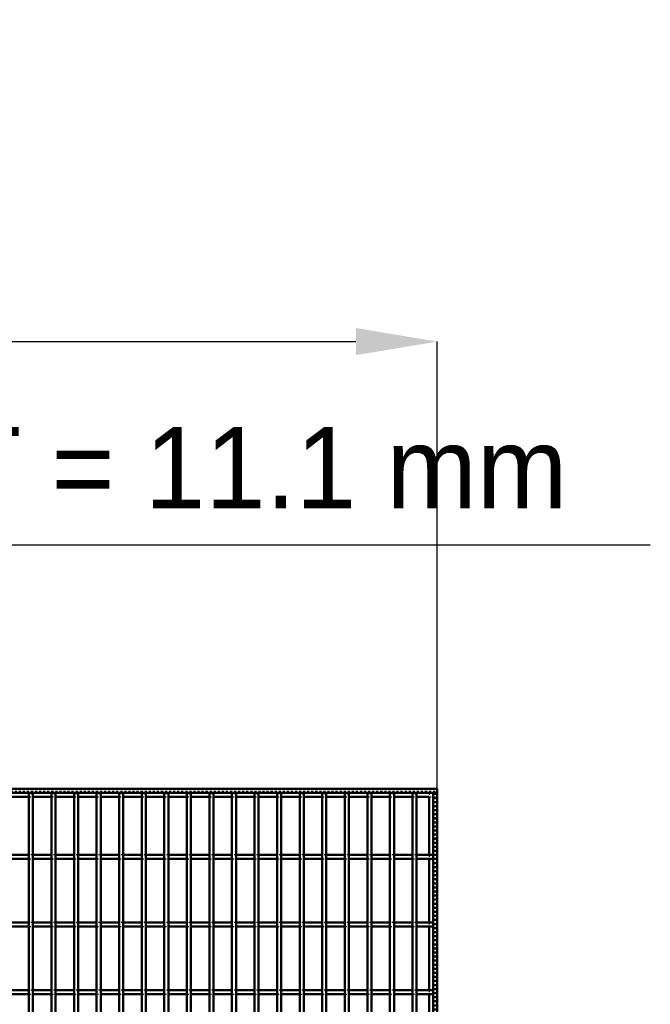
# Model space of a CAD drawing. Header units: millimetres. Extents: x -746 to 505, y -500 to 878.
# Tile 24 of 24: x 194 to 505, y 394 to 878. Entities that reach past the tile are written whole.
import ezdxf

# ---------------------------------------------------------------- set-up
doc = ezdxf.new("R2010")
doc.units = ezdxf.units.MM
doc.linetypes.add('Dashed', pattern=[2, 1, -1])
for name, color, linetype, lineweight in [('2d ConnectionPoints', 7, 'Continuous', 50), ('AM_0', 7, 'Continuous', 50), ('AM_5', 3, 'Continuous', 25), ('AM_9', 6, 'Dashed', 25)]:
    doc.layers.add(name, color=color, linetype=linetype, lineweight=lineweight)
doc.dimstyles.new('ISO-25', dxfattribs={"dimtxt": 2.5, "dimasz": 2.5, "dimexe": 1.25, "dimexo": 0.625, "dimtad": 1, "dimtxsty": 'Standard', "dimcen": 2.5, "dimadec": 0, "dimazin": 0, "dimtfac": 1, "dimtmove": 0, "dimatfit": 3, "dimfxl": 1, "dimarcsym": 0})

# ---------------------------------------------------------------- blocks, each defined once
blk = doc.blocks.new('1_5pe0qgxpefs09hrtjoh9ehi1m________0_in_LPP230331121180010003500_4')
at = {"layer": 'AM_0'}
for p, q in [((396.05, 496.05), (396.05, 467.62)), ((398, 498), (398, -498)), ((398, 498), (400, 498)), ((400, 498), (400, -498)), ((396.05, 465.62), (396.05, 434.29)), ((396.05, 432.29), (396.05, 400.96)), ((396.05, 398.96), (396.05, 367.63))]:
    blk.add_line(p, q, dxfattribs=at)
at = {"layer": 'AM_9'}
for p, q in [((396.05, 498), (396.05, 496.05)), ((398.55, 498), (398.55, -498)), ((398.99, 498), (398.99, -498)), ((396.05, 467.62), (396.05, 465.62)), ((396.05, 434.29), (396.05, 432.29)), ((396.05, 400.96), (396.05, 398.96))]:
    blk.add_line(p, q, dxfattribs=at)
blk = doc.blocks.new('56_u2koyhpofi0iru46qsuomrp1h________0_in_LPP230331121180010003500_4')
at = {"layer": 'AM_0'}
for p, q in [((198.98, -498), (198.98, 498)), ((200.98, 498), (198.98, 498)), ((200.98, -498), (200.98, 498))]:
    blk.add_line(p, q, dxfattribs=at)
blk = doc.blocks.new('57_hfk1u10hljf0ofnymirnh3ztq________0_in_LPP230331121180010003500_4')
at = {"layer": 'AM_0'}
for p, q in [((210.09, -498), (210.09, 498)), ((212.09, 498), (210.09, 498)), ((212.09, -498), (212.09, 498))]:
    blk.add_line(p, q, dxfattribs=at)
blk = doc.blocks.new('58_bvjqypfiug7m87vtw28dbixsf________0_in_LPP230331121180010003500_4')
at = {"layer": 'AM_0'}
for p, q in [((221.2, -498), (221.2, 498)), ((223.2, 498), (221.2, 498)), ((223.2, -498), (223.2, 498))]:
    blk.add_line(p, q, dxfattribs=at)
blk = doc.blocks.new('59_djchtwpzp0x86fxqxm0t6wjng________0_in_LPP230331121180010003500_4')
at = {"layer": 'AM_0'}
for p, q in [((232.31, -498), (232.31, 498)), ((234.31, 498), (232.31, 498)), ((234.31, -498), (234.31, 498))]:
    blk.add_line(p, q, dxfattribs=at)
blk = doc.blocks.new('60_6ak0kpadpfdi7101zp4zacvrc________0_in_LPP230331121180010003500_4')
at = {"layer": 'AM_0'}
for p, q in [((243.42, -498), (243.42, 498)), ((245.42, 498), (243.42, 498)), ((245.42, -498), (245.42, 498))]:
    blk.add_line(p, q, dxfattribs=at)
blk = doc.blocks.new('61_5qe2vhfudwnjxckoe8qi107fk________0_in_LPP230331121180010003500_4')
at = {"layer": 'AM_0'}
for p, q in [((254.53, -498), (254.53, 498)), ((256.53, 498), (254.53, 498)), ((256.53, -498), (256.53, 498))]:
    blk.add_line(p, q, dxfattribs=at)
blk = doc.blocks.new('62_r5nqaxh1a9moqwgwgvdaphf0a________0_in_LPP230331121180010003500_4')
at = {"layer": 'AM_0'}
for p, q in [((265.64, -498), (265.64, 498)), ((267.64, 498), (265.64, 498)), ((267.64, -498), (267.64, 498))]:
    blk.add_line(p, q, dxfattribs=at)
blk = doc.blocks.new('63_uykq1yzncndybqju2nzah6v1q________0_in_LPP230331121180010003500_4')
at = {"layer": 'AM_0'}
for p, q in [((276.75, -498), (276.75, 498)), ((278.75, 498), (276.75, 498)), ((278.75, -498), (278.75, 498))]:
    blk.add_line(p, q, dxfattribs=at)
blk = doc.blocks.new('64_uado3pxjtgr2qas8wle4ozpns________0_in_LPP230331121180010003500_4')
at = {"layer": 'AM_0'}
for p, q in [((287.86, -498), (287.86, 498)), ((289.86, 498), (287.86, 498)), ((289.86, -498), (289.86, 498))]:
    blk.add_line(p, q, dxfattribs=at)
blk = doc.blocks.new('65_3h5i1nqqmt1r95wjlosoaxjif________0_in_LPP230331121180010003500_4')
at = {"layer": 'AM_0'}
for p, q in [((298.97, -498), (298.97, 498)), ((300.97, 498), (298.97, 498)), ((300.97, -498), (300.97, 498))]:
    blk.add_line(p, q, dxfattribs=at)
blk = doc.blocks.new('66_fvabjtavf7y90nb795lqylwgp________0_in_LPP230331121180010003500_4')
at = {"layer": 'AM_0'}
for p, q in [((310.08, -498), (310.08, 498)), ((312.08, 498), (310.08, 498)), ((312.08, -498), (312.08, 498))]:
    blk.add_line(p, q, dxfattribs=at)
blk = doc.blocks.new('67_fvj2f83x0li4jj0pngq0wriwj________0_in_LPP230331121180010003500_4')
at = {"layer": 'AM_0'}
for p, q in [((321.19, -498), (321.19, 498)), ((323.19, 498), (321.19, 498)), ((323.19, -498), (323.19, 498))]:
    blk.add_line(p, q, dxfattribs=at)
blk = doc.blocks.new('68_9fc2go8syp66wm1ag77p30osq________0_in_LPP230331121180010003500_4')
at = {"layer": 'AM_0'}
for p, q in [((332.3, -498), (332.3, 498)), ((334.3, 498), (332.3, 498)), ((334.3, -498), (334.3, 498))]:
    blk.add_line(p, q, dxfattribs=at)
blk = doc.blocks.new('69_6dg7d21upbbo860l88lnhtosf________0_in_LPP230331121180010003500_4')
at = {"layer": 'AM_0'}
for p, q in [((343.41, -498), (343.41, 498)), ((345.41, 498), (343.41, 498)), ((345.41, -498), (345.41, 498))]:
    blk.add_line(p, q, dxfattribs=at)
blk = doc.blocks.new('70_2cxpwnvdzay7a5hc7yj4l2adl________0_in_LPP230331121180010003500_4')
at = {"layer": 'AM_0'}
for p, q in [((354.52, -498), (354.52, 498)), ((356.52, 498), (354.52, 498)), ((356.52, -498), (356.52, 498))]:
    blk.add_line(p, q, dxfattribs=at)
blk = doc.blocks.new('71_j10ti0d5r6u6zidw43tggzjae________0_in_LPP230331121180010003500_4')
at = {"layer": 'AM_0'}
for p, q in [((365.63, -498), (365.63, 498)), ((367.63, 498), (365.63, 498)), ((367.63, -498), (367.63, 498))]:
    blk.add_line(p, q, dxfattribs=at)
blk = doc.blocks.new('72_0xlshm11jpu78xi4bvsflfqkg________0_in_LPP230331121180010003500_4')
at = {"layer": 'AM_0'}
for p, q in [((376.74, -498), (376.74, 498)), ((378.74, 498), (376.74, 498)), ((378.74, -498), (378.74, 498))]:
    blk.add_line(p, q, dxfattribs=at)
blk = doc.blocks.new('73_eyc7prz1wavvsmkxwuanh7sur________0_in_LPP230331121180010003500_4')
at = {"layer": 'AM_0'}
for p, q in [((387.85, -498), (387.85, 498)), ((389.85, 498), (387.85, 498)), ((389.85, -498), (389.85, 498))]:
    blk.add_line(p, q, dxfattribs=at)
blk = doc.blocks.new('74_5kngzn28ehxy16sea02s76zcq________0_in_LPP230331121180010003500_4')
at = {"layer": 'AM_0'}
for p, q in [((-400, 500), (400, 500)), ((400, 498), (400, 500)), ((-400, 498), (400, 498)), ((189.87, 496.05), (198.98, 496.05)), ((200.98, 496.05), (210.09, 496.05)), ((212.09, 496.05), (221.2, 496.05)), ((223.2, 496.05), (232.31, 496.05)), ((234.31, 496.05), (243.42, 496.05)), ((245.42, 496.05), (254.53, 496.05)), ((256.53, 496.05), (265.64, 496.05)), ((267.64, 496.05), (276.75, 496.05)), ((278.75, 496.05), (287.86, 496.05)), ((289.86, 496.05), (298.97, 496.05)), ((300.97, 496.05), (310.08, 496.05)), ((312.08, 496.05), (321.19, 496.05)), ((323.19, 496.05), (332.3, 496.05)), ((334.3, 496.05), (343.41, 496.05)), ((345.41, 496.05), (354.52, 496.05)), ((356.52, 496.05), (365.63, 496.05)), ((367.63, 496.05), (376.74, 496.05)), ((378.74, 496.05), (387.85, 496.05)), ((389.85, 496.05), (396.05, 496.05))]:
    blk.add_line(p, q, dxfattribs=at)
at = {"layer": 'AM_9'}
for p, q in [((-400, 498.92), (400, 498.92)), ((-400, 498.4), (400, 498.4)), ((198.98, 496.05), (200.98, 496.05)), ((210.09, 496.05), (212.09, 496.05)), ((221.2, 496.05), (223.2, 496.05)), ((232.31, 496.05), (234.31, 496.05)), ((243.42, 496.05), (245.42, 496.05)), ((254.53, 496.05), (256.53, 496.05)), ((265.64, 496.05), (267.64, 496.05)), ((276.75, 496.05), (278.75, 496.05)), ((287.86, 496.05), (289.86, 496.05)), ((298.97, 496.05), (300.97, 496.05)), ((310.08, 496.05), (312.08, 496.05)), ((321.19, 496.05), (323.19, 496.05)), ((332.3, 496.05), (334.3, 496.05)), ((343.41, 496.05), (345.41, 496.05)), ((354.52, 496.05), (356.52, 496.05)), ((365.63, 496.05), (367.63, 496.05)), ((376.74, 496.05), (378.74, 496.05)), ((387.85, 496.05), (389.85, 496.05)), ((396.05, 496.05), (400, 496.05))]:
    blk.add_line(p, q, dxfattribs=at)
blk = doc.blocks.new('101_iyzvix27membf4hbly6v6y7fi________0_in_LPP230331121180010003500_4')
at = {"layer": 'AM_0'}
for p, q in [((198.98, 400.96), (189.87, 400.96)), ((198.98, 398.96), (189.87, 398.96)), ((198.98, 400.96), (198.98, 398.96)), ((200.98, 398.96), (200.98, 400.96)), ((210.09, 400.96), (200.98, 400.96)), ((210.09, 398.96), (200.98, 398.96)), ((210.09, 400.96), (210.09, 398.96)), ((212.09, 398.96), (212.09, 400.96)), ((221.2, 400.96), (212.09, 400.96)), ((221.2, 398.96), (212.09, 398.96)), ((221.2, 400.96), (221.2, 398.96)), ((223.2, 398.96), (223.2, 400.96)), ((232.31, 400.96), (223.2, 400.96)), ((232.31, 398.96), (223.2, 398.96)), ((232.31, 400.96), (232.31, 398.96)), ((234.31, 398.96), (234.31, 400.96)), ((243.42, 400.96), (234.31, 400.96)), ((243.42, 398.96), (234.31, 398.96)), ((243.42, 400.96), (243.42, 398.96)), ((245.42, 398.96), (245.42, 400.96)), ((254.53, 400.96), (245.42, 400.96)), ((254.53, 398.96), (245.42, 398.96)), ((254.53, 400.96), (254.53, 398.96)), ((256.53, 398.96), (256.53, 400.96)), ((265.64, 400.96), (256.53, 400.96)), ((265.64, 398.96), (256.53, 398.96)), ((265.64, 400.96), (265.64, 398.96)), ((276.75, 400.96), (267.64, 400.96)), ((267.64, 398.96), (267.64, 400.96)), ((276.75, 398.96), (267.64, 398.96)), ((276.75, 400.96), (276.75, 398.96)), ((278.75, 398.96), (278.75, 400.96)), ((287.86, 400.96), (278.75, 400.96)), ((287.86, 398.96), (278.75, 398.96)), ((287.86, 400.96), (287.86, 398.96)), ((289.86, 398.96), (289.86, 400.96)), ((298.97, 400.96), (289.86, 400.96)), ((298.97, 398.96), (289.86, 398.96)), ((298.97, 400.96), (298.97, 398.96)), ((300.97, 398.96), (300.97, 400.96)), ((310.08, 400.96), (300.97, 400.96)), ((310.08, 398.96), (300.97, 398.96)), ((310.08, 400.96), (310.08, 398.96)), ((321.19, 400.96), (312.08, 400.96)), ((312.08, 398.96), (312.08, 400.96)), ((321.19, 398.96), (312.08, 398.96)), ((321.19, 400.96), (321.19, 398.96)), ((323.19, 398.96), (323.19, 400.96)), ((332.3, 400.96), (323.19, 400.96)), ((332.3, 398.96), (323.19, 398.96)), ((332.3, 400.96), (332.3, 398.96)), ((334.3, 398.96), (334.3, 400.96)), ((343.41, 400.96), (334.3, 400.96)), ((343.41, 398.96), (334.3, 398.96)), ((343.41, 400.96), (343.41, 398.96)), ((345.41, 398.96), (345.41, 400.96)), ((354.52, 400.96), (345.41, 400.96)), ((354.52, 398.96), (345.41, 398.96)), ((354.52, 400.96), (354.52, 398.96)), ((356.52, 398.96), (356.52, 400.96)), ((365.63, 400.96), (356.52, 400.96)), ((365.63, 398.96), (356.52, 398.96)), ((365.63, 400.96), (365.63, 398.96)), ((367.63, 398.96), (367.63, 400.96)), ((376.74, 400.96), (367.63, 400.96)), ((376.74, 398.96), (367.63, 398.96)), ((376.74, 400.96), (376.74, 398.96)), ((387.85, 400.96), (378.74, 400.96)), ((378.74, 398.96), (378.74, 400.96)), ((387.85, 398.96), (378.74, 398.96)), ((387.85, 400.96), (387.85, 398.96)), ((389.85, 398.96), (389.85, 400.96)), ((398, 400.96), (389.85, 400.96)), ((398, 398.96), (389.85, 398.96)), ((398, 400.96), (398, 398.96))]:
    blk.add_line(p, q, dxfattribs=at)
at = {"layer": 'AM_9'}
for p, q in [((200.98, 400.96), (198.98, 400.96)), ((198.98, 398.96), (200.98, 398.96)), ((212.09, 400.96), (210.09, 400.96)), ((210.09, 398.96), (212.09, 398.96)), ((223.2, 400.96), (221.2, 400.96)), ((221.2, 398.96), (223.2, 398.96)), ((234.31, 400.96), (232.31, 400.96)), ((232.31, 398.96), (234.31, 398.96)), ((245.42, 400.96), (243.42, 400.96)), ((243.42, 398.96), (245.42, 398.96)), ((256.53, 400.96), (254.53, 400.96)), ((254.53, 398.96), (256.53, 398.96)), ((267.64, 400.96), (265.64, 400.96)), ((265.64, 398.96), (267.64, 398.96)), ((278.75, 400.96), (276.75, 400.96)), ((276.75, 398.96), (278.75, 398.96)), ((289.86, 400.96), (287.86, 400.96)), ((287.86, 398.96), (289.86, 398.96)), ((300.97, 400.96), (298.97, 400.96)), ((298.97, 398.96), (300.97, 398.96)), ((312.08, 400.96), (310.08, 400.96)), ((310.08, 398.96), (312.08, 398.96)), ((323.19, 400.96), (321.19, 400.96)), ((321.19, 398.96), (323.19, 398.96)), ((334.3, 400.96), (332.3, 400.96)), ((332.3, 398.96), (334.3, 398.96)), ((345.41, 400.96), (343.41, 400.96)), ((343.41, 398.96), (345.41, 398.96)), ((356.52, 400.96), (354.52, 400.96)), ((354.52, 398.96), (356.52, 398.96)), ((367.63, 400.96), (365.63, 400.96)), ((365.63, 398.96), (367.63, 398.96)), ((378.74, 400.96), (376.74, 400.96)), ((376.74, 398.96), (378.74, 398.96)), ((389.85, 400.96), (387.85, 400.96)), ((387.85, 398.96), (389.85, 398.96))]:
    blk.add_line(p, q, dxfattribs=at)
blk = doc.blocks.new('102_wsa11pwtzy2qeqqpgom65upyx________0_in_LPP230331121180010003500_4')
at = {"layer": 'AM_0'}
for p, q in [((198.98, 434.29), (189.87, 434.29)), ((198.98, 432.29), (189.87, 432.29)), ((198.98, 434.29), (198.98, 432.29)), ((200.98, 432.29), (200.98, 434.29)), ((210.09, 434.29), (200.98, 434.29)), ((210.09, 432.29), (200.98, 432.29)), ((210.09, 434.29), (210.09, 432.29)), ((212.09, 432.29), (212.09, 434.29)), ((221.2, 434.29), (212.09, 434.29)), ((221.2, 432.29), (212.09, 432.29)), ((221.2, 434.29), (221.2, 432.29)), ((223.2, 432.29), (223.2, 434.29)), ((232.31, 434.29), (223.2, 434.29)), ((232.31, 432.29), (223.2, 432.29)), ((232.31, 434.29), (232.31, 432.29)), ((234.31, 432.29), (234.31, 434.29)), ((243.42, 434.29), (234.31, 434.29)), ((243.42, 432.29), (234.31, 432.29)), ((243.42, 434.29), (243.42, 432.29)), ((245.42, 432.29), (245.42, 434.29)), ((254.53, 434.29), (245.42, 434.29)), ((254.53, 432.29), (245.42, 432.29)), ((254.53, 434.29), (254.53, 432.29)), ((256.53, 432.29), (256.53, 434.29)), ((265.64, 434.29), (256.53, 434.29)), ((265.64, 432.29), (256.53, 432.29)), ((265.64, 434.29), (265.64, 432.29)), ((276.75, 434.29), (267.64, 434.29)), ((267.64, 432.29), (267.64, 434.29)), ((276.75, 432.29), (267.64, 432.29)), ((276.75, 434.29), (276.75, 432.29)), ((278.75, 432.29), (278.75, 434.29)), ((287.86, 434.29), (278.75, 434.29)), ((287.86, 432.29), (278.75, 432.29)), ((287.86, 434.29), (287.86, 432.29)), ((289.86, 432.29), (289.86, 434.29)), ((298.97, 434.29), (289.86, 434.29)), ((298.97, 432.29), (289.86, 432.29)), ((298.97, 434.29), (298.97, 432.29)), ((300.97, 432.29), (300.97, 434.29)), ((310.08, 434.29), (300.97, 434.29)), ((310.08, 432.29), (300.97, 432.29)), ((310.08, 434.29), (310.08, 432.29)), ((321.19, 434.29), (312.08, 434.29)), ((312.08, 432.29), (312.08, 434.29)), ((321.19, 432.29), (312.08, 432.29)), ((321.19, 434.29), (321.19, 432.29)), ((323.19, 432.29), (323.19, 434.29)), ((332.3, 434.29), (323.19, 434.29)), ((332.3, 432.29), (323.19, 432.29)), ((332.3, 434.29), (332.3, 432.29)), ((334.3, 432.29), (334.3, 434.29)), ((343.41, 434.29), (334.3, 434.29)), ((343.41, 432.29), (334.3, 432.29)), ((343.41, 434.29), (343.41, 432.29)), ((345.41, 432.29), (345.41, 434.29)), ((354.52, 434.29), (345.41, 434.29)), ((354.52, 432.29), (345.41, 432.29)), ((354.52, 434.29), (354.52, 432.29)), ((356.52, 432.29), (356.52, 434.29)), ((365.63, 434.29), (356.52, 434.29)), ((365.63, 432.29), (356.52, 432.29)), ((365.63, 434.29), (365.63, 432.29)), ((367.63, 432.29), (367.63, 434.29)), ((376.74, 434.29), (367.63, 434.29)), ((376.74, 432.29), (367.63, 432.29)), ((376.74, 434.29), (376.74, 432.29)), ((387.85, 434.29), (378.74, 434.29)), ((378.74, 432.29), (378.74, 434.29)), ((387.85, 432.29), (378.74, 432.29)), ((387.85, 434.29), (387.85, 432.29)), ((389.85, 432.29), (389.85, 434.29)), ((398, 434.29), (389.85, 434.29)), ((398, 432.29), (389.85, 432.29)), ((398, 434.29), (398, 432.29))]:
    blk.add_line(p, q, dxfattribs=at)
at = {"layer": 'AM_9'}
for p, q in [((200.98, 434.29), (198.98, 434.29)), ((198.98, 432.29), (200.98, 432.29)), ((212.09, 434.29), (210.09, 434.29)), ((210.09, 432.29), (212.09, 432.29)), ((223.2, 434.29), (221.2, 434.29)), ((221.2, 432.29), (223.2, 432.29)), ((234.31, 434.29), (232.31, 434.29)), ((232.31, 432.29), (234.31, 432.29)), ((245.42, 434.29), (243.42, 434.29)), ((243.42, 432.29), (245.42, 432.29)), ((256.53, 434.29), (254.53, 434.29)), ((254.53, 432.29), (256.53, 432.29)), ((267.64, 434.29), (265.64, 434.29)), ((265.64, 432.29), (267.64, 432.29)), ((278.75, 434.29), (276.75, 434.29)), ((276.75, 432.29), (278.75, 432.29)), ((289.86, 434.29), (287.86, 434.29)), ((287.86, 432.29), (289.86, 432.29)), ((300.97, 434.29), (298.97, 434.29)), ((298.97, 432.29), (300.97, 432.29)), ((312.08, 434.29), (310.08, 434.29)), ((310.08, 432.29), (312.08, 432.29)), ((323.19, 434.29), (321.19, 434.29)), ((321.19, 432.29), (323.19, 432.29)), ((334.3, 434.29), (332.3, 434.29)), ((332.3, 432.29), (334.3, 432.29)), ((345.41, 434.29), (343.41, 434.29)), ((343.41, 432.29), (345.41, 432.29)), ((356.52, 434.29), (354.52, 434.29)), ((354.52, 432.29), (356.52, 432.29)), ((367.63, 434.29), (365.63, 434.29)), ((365.63, 432.29), (367.63, 432.29)), ((378.74, 434.29), (376.74, 434.29)), ((376.74, 432.29), (378.74, 432.29)), ((389.85, 434.29), (387.85, 434.29)), ((387.85, 432.29), (389.85, 432.29))]:
    blk.add_line(p, q, dxfattribs=at)
blk = doc.blocks.new('103_smtsku6yhwtb5cceqpfp6k95e________0_in_LPP230331121180010003500_4')
at = {"layer": 'AM_0'}
for p, q in [((198.98, 467.62), (189.87, 467.62)), ((198.98, 465.62), (189.87, 465.62)), ((198.98, 467.62), (198.98, 465.62)), ((200.98, 465.62), (200.98, 467.62)), ((210.09, 467.62), (200.98, 467.62)), ((210.09, 465.62), (200.98, 465.62)), ((210.09, 467.62), (210.09, 465.62)), ((212.09, 465.62), (212.09, 467.62)), ((221.2, 467.62), (212.09, 467.62)), ((221.2, 465.62), (212.09, 465.62)), ((221.2, 467.62), (221.2, 465.62)), ((223.2, 465.62), (223.2, 467.62)), ((232.31, 467.62), (223.2, 467.62)), ((232.31, 465.62), (223.2, 465.62)), ((232.31, 467.62), (232.31, 465.62)), ((234.31, 465.62), (234.31, 467.62)), ((243.42, 467.62), (234.31, 467.62)), ((243.42, 465.62), (234.31, 465.62)), ((243.42, 467.62), (243.42, 465.62)), ((245.42, 465.62), (245.42, 467.62)), ((254.53, 467.62), (245.42, 467.62)), ((254.53, 465.62), (245.42, 465.62)), ((254.53, 467.62), (254.53, 465.62)), ((256.53, 465.62), (256.53, 467.62)), ((265.64, 467.62), (256.53, 467.62)), ((265.64, 465.62), (256.53, 465.62)), ((265.64, 467.62), (265.64, 465.62)), ((276.75, 467.62), (267.64, 467.62)), ((267.64, 465.62), (267.64, 467.62)), ((276.75, 465.62), (267.64, 465.62)), ((276.75, 467.62), (276.75, 465.62)), ((278.75, 465.62), (278.75, 467.62)), ((287.86, 467.62), (278.75, 467.62)), ((287.86, 465.62), (278.75, 465.62)), ((287.86, 467.62), (287.86, 465.62)), ((289.86, 465.62), (289.86, 467.62)), ((298.97, 467.62), (289.86, 467.62)), ((298.97, 465.62), (289.86, 465.62)), ((298.97, 467.62), (298.97, 465.62)), ((300.97, 465.62), (300.97, 467.62)), ((310.08, 467.62), (300.97, 467.62)), ((310.08, 465.62), (300.97, 465.62)), ((310.08, 467.62), (310.08, 465.62)), ((321.19, 467.62), (312.08, 467.62)), ((312.08, 465.62), (312.08, 467.62)), ((321.19, 465.62), (312.08, 465.62)), ((321.19, 467.62), (321.19, 465.62)), ((323.19, 465.62), (323.19, 467.62)), ((332.3, 467.62), (323.19, 467.62)), ((332.3, 465.62), (323.19, 465.62)), ((332.3, 467.62), (332.3, 465.62)), ((334.3, 465.62), (334.3, 467.62)), ((343.41, 467.62), (334.3, 467.62)), ((343.41, 465.62), (334.3, 465.62)), ((343.41, 467.62), (343.41, 465.62)), ((345.41, 465.62), (345.41, 467.62)), ((354.52, 467.62), (345.41, 467.62)), ((354.52, 465.62), (345.41, 465.62)), ((354.52, 467.62), (354.52, 465.62)), ((356.52, 465.62), (356.52, 467.62)), ((365.63, 467.62), (356.52, 467.62)), ((365.63, 465.62), (356.52, 465.62)), ((365.63, 467.62), (365.63, 465.62)), ((367.63, 465.62), (367.63, 467.62)), ((376.74, 467.62), (367.63, 467.62)), ((376.74, 465.62), (367.63, 465.62)), ((376.74, 467.62), (376.74, 465.62)), ((387.85, 467.62), (378.74, 467.62)), ((378.74, 465.62), (378.74, 467.62)), ((387.85, 465.62), (378.74, 465.62)), ((387.85, 467.62), (387.85, 465.62)), ((389.85, 465.62), (389.85, 467.62)), ((398, 467.62), (389.85, 467.62)), ((398, 465.62), (389.85, 465.62)), ((398, 467.62), (398, 465.62))]:
    blk.add_line(p, q, dxfattribs=at)
at = {"layer": 'AM_9'}
for p, q in [((200.98, 467.62), (198.98, 467.62)), ((198.98, 465.62), (200.98, 465.62)), ((212.09, 467.62), (210.09, 467.62)), ((210.09, 465.62), (212.09, 465.62)), ((223.2, 467.62), (221.2, 467.62)), ((221.2, 465.62), (223.2, 465.62)), ((234.31, 467.62), (232.31, 467.62)), ((232.31, 465.62), (234.31, 465.62)), ((245.42, 467.62), (243.42, 467.62)), ((243.42, 465.62), (245.42, 465.62)), ((256.53, 467.62), (254.53, 467.62)), ((254.53, 465.62), (256.53, 465.62)), ((267.64, 467.62), (265.64, 467.62)), ((265.64, 465.62), (267.64, 465.62)), ((278.75, 467.62), (276.75, 467.62)), ((276.75, 465.62), (278.75, 465.62)), ((289.86, 467.62), (287.86, 467.62)), ((287.86, 465.62), (289.86, 465.62)), ((300.97, 467.62), (298.97, 467.62)), ((298.97, 465.62), (300.97, 465.62)), ((312.08, 467.62), (310.08, 467.62)), ((310.08, 465.62), (312.08, 465.62)), ((323.19, 467.62), (321.19, 467.62)), ((321.19, 465.62), (323.19, 465.62)), ((334.3, 467.62), (332.3, 467.62)), ((332.3, 465.62), (334.3, 465.62)), ((345.41, 467.62), (343.41, 467.62)), ((343.41, 465.62), (345.41, 465.62)), ((356.52, 467.62), (354.52, 467.62)), ((354.52, 465.62), (356.52, 465.62)), ((367.63, 467.62), (365.63, 467.62)), ((365.63, 465.62), (367.63, 465.62)), ((378.74, 467.62), (376.74, 467.62)), ((376.74, 465.62), (378.74, 465.62)), ((389.85, 467.62), (387.85, 467.62)), ((387.85, 465.62), (389.85, 465.62))]:
    blk.add_line(p, q, dxfattribs=at)
blk = doc.blocks.new('*D105')
at = {"layer": 'AM_5', "color": 0, "lineweight": -2}
for p, q in [((-400, 500), (-400, 720)), ((-360, 720), (360, 720)), ((400, 500), (400, 720))]:
    blk.add_line(p, q, dxfattribs=at)
at = {"layer": 'AM_5', "color": 0}
for points in [[(-360, 726.67), (-360, 713.33), (-400, 720)], [(360, 713.33), (360, 726.67), (400, 720)]]:
    blk.add_solid(points, dxfattribs=at)
at = {"layer": 'Defpoints', "color": 0}
for p in [(400, 720), (-400, 500), (400, 500)]:
    blk.add_point(p, dxfattribs=at)
at = {"layer": 'AM_5', "color": 0, "insert": (0, 752.42), "char_height": 40, "attachment_point": 5}
blk.add_mtext('L = 800 mm', dxfattribs=at)
blk = doc.blocks.new('*D106')
at = {"layer": 'AM_5', "color": 0, "lineweight": -2}
for p, q in [((-51.11, 620), (-91.11, 620)), ((-11.11, 500), (-11.11, 620)), ((-11.11, 620), (0, 620)), ((0, 500), (0, 620)), ((0, 620), (504.95, 620)), ((40, 620), (80, 620))]:
    blk.add_line(p, q, dxfattribs=at)
at = {"layer": 'AM_5', "color": 0}
for points in [[(-51.11, 613.33), (-51.11, 626.67), (-11.11, 620)], [(40, 626.67), (40, 613.33), (0, 620)]]:
    blk.add_solid(points, dxfattribs=at)
at = {"layer": 'Defpoints', "color": 0}
for p in [(0, 620), (-11.11, 500), (0, 500)]:
    blk.add_point(p, dxfattribs=at)
at = {"layer": 'AM_5', "color": 0, "insert": (292.47, 652.42), "char_height": 40, "attachment_point": 5}
blk.add_mtext('QT = 11.1 mm', dxfattribs=at)

msp = doc.modelspace()

# ---------------------------------------------------------------- linework, layer by layer
at = {"layer": '2d ConnectionPoints'}
for p in [(199.98, 498), (199.98, 498), (211.09, 498), (211.09, 498), (222.2, 498), (222.2, 498), (233.31, 498), (233.31, 498), (244.42, 498), (244.42, 498), (255.53, 498), (255.53, 498), (266.64, 498), (266.64, 498), (277.75, 498), (277.75, 498), (288.86, 498), (288.86, 498), (299.97, 498), (299.97, 498), (311.08, 498), (311.08, 498), (322.19, 498), (322.19, 498), (333.3, 498), (333.3, 498), (344.41, 498), (344.41, 498), (355.52, 498), (355.52, 498), (366.63, 498), (366.63, 498), (377.74, 498), (377.74, 498), (388.85, 498), (388.85, 498)]:
    msp.add_point(p, dxfattribs=at)

# ---------------------------------------------------------------- block references
for name in ['74_5kngzn28ehxy16sea02s76zcq________0_in_LPP230331121180010003500_4', '56_u2koyhpofi0iru46qsuomrp1h________0_in_LPP230331121180010003500_4', '57_hfk1u10hljf0ofnymirnh3ztq________0_in_LPP230331121180010003500_4', '58_bvjqypfiug7m87vtw28dbixsf________0_in_LPP230331121180010003500_4', '59_djchtwpzp0x86fxqxm0t6wjng________0_in_LPP230331121180010003500_4', '60_6ak0kpadpfdi7101zp4zacvrc________0_in_LPP230331121180010003500_4', '61_5qe2vhfudwnjxckoe8qi107fk________0_in_LPP230331121180010003500_4', '62_r5nqaxh1a9moqwgwgvdaphf0a________0_in_LPP230331121180010003500_4', '63_uykq1yzncndybqju2nzah6v1q________0_in_LPP230331121180010003500_4', '64_uado3pxjtgr2qas8wle4ozpns________0_in_LPP230331121180010003500_4', '65_3h5i1nqqmt1r95wjlosoaxjif________0_in_LPP230331121180010003500_4', '66_fvabjtavf7y90nb795lqylwgp________0_in_LPP230331121180010003500_4', '67_fvj2f83x0li4jj0pngq0wriwj________0_in_LPP230331121180010003500_4', '68_9fc2go8syp66wm1ag77p30osq________0_in_LPP230331121180010003500_4', '69_6dg7d21upbbo860l88lnhtosf________0_in_LPP230331121180010003500_4', '70_2cxpwnvdzay7a5hc7yj4l2adl________0_in_LPP230331121180010003500_4', '71_j10ti0d5r6u6zidw43tggzjae________0_in_LPP230331121180010003500_4', '72_0xlshm11jpu78xi4bvsflfqkg________0_in_LPP230331121180010003500_4', '73_eyc7prz1wavvsmkxwuanh7sur________0_in_LPP230331121180010003500_4', '1_5pe0qgxpefs09hrtjoh9ehi1m________0_in_LPP230331121180010003500_4', '103_smtsku6yhwtb5cceqpfp6k95e________0_in_LPP230331121180010003500_4', '102_wsa11pwtzy2qeqqpgom65upyx________0_in_LPP230331121180010003500_4', '101_iyzvix27membf4hbly6v6y7fi________0_in_LPP230331121180010003500_4']:
    msp.add_blockref(name, (0, 0))

# ---------------------------------------------------------------- dimensions: what is measured, and where the dimension line sits
at = {"layer": 'AM_5'}
for base, p1, p2, text, picture, middle in [((400, 720), (-400, 500), (400, 500), 'L = 800 mm', '*D105', (0, 720)), ((0, 620), (-11.11, 500), (0, 500), 'QT = 11.1 mm', '*D106', (292.475, 620))]:
    dim = msp.add_linear_dim(base=base, p1=p1, p2=p2, text=text, dimstyle='ISO-25', override={"dimtxt": 40, "dimasz": 40, "dimexe": 0, "dimexo": 0, "dimgap": 12}, dxfattribs=at)
    dim.commit()
    dim.dimension.update_dxf_attribs({"geometry": picture, "text_midpoint": middle, "dimtype": 160})

doc.saveas('drawing.dxf')
